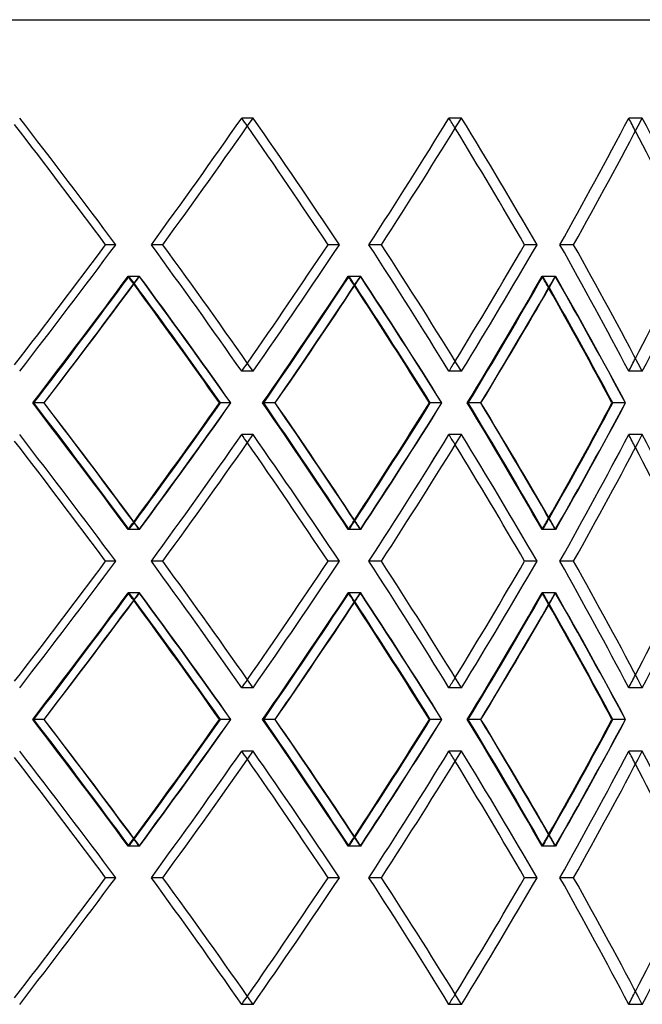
# Model space of a CAD drawing. Header units: millimetres. Extents: x -675 to 675, y -276 to 276.
# Tile 8 of 12: x 288 to 385, y -79 to 75. Entities that reach past the tile are written whole.
import ezdxf

# ---------------------------------------------------------------- set-up
doc = ezdxf.new("R2010")
doc.units = ezdxf.units.MM
doc.layers.add('HIDDEN', color=7, linetype='Continuous')
doc.layers.add('THICK', color=7, linetype='Continuous')

msp = doc.modelspace()

# ---------------------------------------------------------------- linework, layer by layer
at = {"layer": 'HIDDEN'}
for p, q in [((324.34, 60.03), (322.55, 60.03)), ((324.34, 60.03), (322.55, 60.03)), ((357.09, 60.03), (355.11, 60.03)), ((357.09, 60.03), (355.11, 60.03)), ((385.49, 60.03), (383.36, 60.03)), ((385.49, 60.03), (383.36, 60.03)), ((302.75, 40.12), (301.16, 40.12)), ((310.15, 40.12), (308.35, 40.12)), ((310.15, 40.12), (308.35, 40.12)), ((337.91, 40.12), (336.12, 40.12)), ((344.51, 40.12), (342.54, 40.12)), ((344.51, 40.12), (342.54, 40.12)), ((368.97, 40.12), (366.99, 40.12)), ((374.69, 40.12), (372.56, 40.12)), ((374.69, 40.12), (372.56, 40.12)), ((306.5, 35.14), (304.71, 35.14)), ((306.44, 35.14), (304.85, 35.14)), ((341.26, 35.14), (339.29, 35.14)), ((341.2, 35.14), (339.41, 35.14)), ((371.88, 35.14), (369.75, 35.14)), ((371.83, 35.14), (369.85, 35.14)), ((324.34, 20.21), (322.55, 20.21)), ((324.34, 20.21), (322.55, 20.21)), ((357.09, 20.21), (355.11, 20.21)), ((357.09, 20.21), (355.11, 20.21)), ((385.49, 20.21), (383.36, 20.21)), ((385.49, 20.21), (383.36, 20.21)), ((291.49, 15.23), (289.72, 15.23)), ((291.49, 15.23), (289.9, 15.23)), ((320.86, 15.23), (319.06, 15.23)), ((327.79, 15.23), (325.84, 15.23)), ((327.79, 15.23), (326, 15.23)), ((354.01, 15.23), (352.04, 15.23)), ((360.12, 15.23), (358, 15.23)), ((360.12, 15.23), (358.15, 15.23)), ((382.87, 15.23), (380.74, 15.23)), ((324.34, 10.26), (322.55, 10.26)), ((324.34, 10.26), (322.55, 10.26)), ((357.09, 10.26), (355.11, 10.26)), ((357.09, 10.26), (355.11, 10.26)), ((385.49, 10.26), (383.36, 10.26)), ((385.49, 10.26), (383.36, 10.26)), ((306.5, -4.68), (304.71, -4.68)), ((306.44, -4.68), (304.85, -4.68)), ((341.26, -4.68), (339.29, -4.68)), ((341.2, -4.68), (339.41, -4.68)), ((371.88, -4.68), (369.75, -4.68)), ((371.83, -4.68), (369.85, -4.68)), ((302.75, -9.65), (301.16, -9.65)), ((310.15, -9.65), (308.35, -9.65)), ((310.15, -9.65), (308.35, -9.65)), ((337.91, -9.65), (336.12, -9.65)), ((344.51, -9.65), (342.54, -9.65)), ((344.51, -9.65), (342.54, -9.65)), ((368.97, -9.65), (366.99, -9.65)), ((374.69, -9.65), (372.56, -9.65)), ((374.69, -9.65), (372.56, -9.65)), ((306.5, -14.62), (304.71, -14.62)), ((306.44, -14.62), (304.85, -14.62)), ((341.26, -14.62), (339.29, -14.62)), ((341.2, -14.62), (339.41, -14.62)), ((371.88, -14.62), (369.75, -14.62)), ((371.83, -14.62), (369.85, -14.62)), ((324.34, -29.56), (322.55, -29.56)), ((324.34, -29.56), (322.55, -29.56)), ((357.09, -29.56), (355.11, -29.56)), ((357.09, -29.56), (355.11, -29.56)), ((385.49, -29.56), (383.36, -29.56)), ((385.49, -29.56), (383.36, -29.56)), ((291.49, -34.53), (289.72, -34.53)), ((291.49, -34.53), (289.9, -34.53)), ((320.86, -34.53), (319.06, -34.53)), ((327.79, -34.53), (325.84, -34.53)), ((327.79, -34.53), (326, -34.53)), ((354.01, -34.53), (352.04, -34.53)), ((360.12, -34.53), (358, -34.53)), ((360.12, -34.53), (358.15, -34.53)), ((382.87, -34.53), (380.74, -34.53)), ((324.34, -39.51), (322.55, -39.51)), ((324.34, -39.51), (322.55, -39.51)), ((357.09, -39.51), (355.11, -39.51)), ((357.09, -39.51), (355.11, -39.51)), ((385.49, -39.51), (383.36, -39.51)), ((385.49, -39.51), (383.36, -39.51)), ((306.5, -54.44), (304.71, -54.44)), ((306.44, -54.44), (304.85, -54.44)), ((341.26, -54.44), (339.29, -54.44)), ((341.2, -54.44), (339.41, -54.44)), ((371.88, -54.44), (369.75, -54.44)), ((371.83, -54.44), (369.85, -54.44)), ((302.75, -59.42), (301.16, -59.42)), ((310.15, -59.42), (308.35, -59.42)), ((310.15, -59.42), (308.35, -59.42)), ((337.91, -59.42), (336.12, -59.42)), ((344.51, -59.42), (342.54, -59.42)), ((344.51, -59.42), (342.54, -59.42)), ((368.97, -59.42), (366.99, -59.42)), ((374.69, -59.42), (372.56, -59.42)), ((374.69, -59.42), (372.56, -59.42)), ((324.34, -79.33), (322.55, -79.33)), ((324.34, -79.33), (322.55, -79.33)), ((357.09, -79.33), (355.11, -79.33)), ((357.09, -79.33), (355.11, -79.33)), ((385.49, -79.33), (383.36, -79.33)), ((385.49, -79.33), (383.36, -79.33))]:
    msp.add_line(p, q, dxfattribs=at)
for centre, major_axis, ratio, start_param, end_param in [((0, 60.03), (-425.92, 425.92), 0.358777, -1.959281, -1.915269), ((0, 60.03), (-414.55, -414.55), 0.422308, 1.926128, 1.970385), ((0, 60.03), (414.55, 414.55), 0.422308, -1.215464, -1.171208), ((0, 60.03), (414.55, -414.55), 0.422308, 1.168352, 1.171208), ((0, 60.03), (-416.85, 416.85), 0.422308, -2.014397, -1.970385), ((0, 60.03), (-404.28, -404.28), 0.48887, 1.981244, 2.025501), ((0, 60.03), (404.28, 404.28), 0.48887, -1.160349, -1.116092), ((0, 60.03), (404.28, -404.28), 0.48887, 1.112523, 1.116092), ((0, 60.03), (-406.52, 406.52), 0.48887, -2.069512, -2.025501), ((0, 60.03), (-392.77, -392.77), 0.559122, 2.03636, 2.080616), ((0, 60.03), (392.77, 392.77), 0.559122, -1.105233, -1.060976), ((0, 60.03), (392.77, -392.77), 0.559122, 1.056457, 1.060976), ((0, 20.21), (-425.92, -425.92), 0.358777, 1.915269, 1.959281), ((0, 20.21), (-414.55, 414.55), 0.422308, -1.970385, -1.926128), ((0, 20.21), (414.55, -414.55), 0.422308, 1.171208, 1.215464), ((0, 20.21), (-416.85, -416.85), 0.422308, 1.970385, 2.014397), ((0, 20.21), (-404.28, 404.28), 0.48887, -2.025501, -1.981244), ((0, 20.21), (404.28, -404.28), 0.48887, 1.116092, 1.160349), ((0, 20.21), (-406.52, -406.52), 0.48887, 2.025501, 2.069512), ((0, 20.21), (-392.77, 392.77), 0.559122, -2.080616, -2.03636), ((0, 20.21), (392.77, -392.77), 0.559122, 1.060976, 1.105233), ((0, 60.03), (-414.55, -414.55), 0.422308, 1.870681, 1.91506), ((0, 10.26), (423.56, 423.56), 0.358777, -1.215269, -1.170999), ((0, 10.26), (-414.55, 414.55), 0.422308, -1.917673, -1.91506), ((0, 60.03), (423.56, -423.56), 0.358777, 1.168595, 1.170999), ((0, 60.03), (-416.85, -416.85), 0.422308, 1.912671, 1.915366), ((0, 10.26), (-416.85, 416.85), 0.422308, -1.959391, -1.915366), ((0, 60.03), (-404.28, -404.28), 0.48887, 1.925797, 1.970176), ((0, 10.26), (414.55, 414.55), 0.422308, -1.160153, -1.115883), ((0, 10.26), (-404.28, 404.28), 0.48887, -1.973421, -1.970176), ((0, 60.03), (414.55, -414.55), 0.422308, 1.112846, 1.115883), ((0, 60.03), (-406.52, -406.52), 0.48887, 1.967158, 1.970482), ((0, 10.26), (-406.52, 406.52), 0.48887, -2.014507, -1.970482), ((0, 60.03), (-392.77, -392.77), 0.559122, 1.980913, 2.025292), ((0, 10.26), (404.28, 404.28), 0.48887, -1.105038, -1.060768), ((0, 10.26), (-392.77, 392.77), 0.559122, -2.029353, -2.025292), ((0, 60.03), (404.28, -404.28), 0.48887, 1.056914, 1.060768), ((0, 60.03), (-394.96, -394.96), 0.559122, 2.021461, 2.025598), ((0, 10.26), (-394.96, 394.96), 0.559122, -2.069623, -2.025598), ((0, 20.21), (404.28, 404.28), 0.48887, -1.116092, -1.112523), ((0, 20.21), (392.77, 392.77), 0.559122, -1.060976, -1.056457), ((0, 20.21), (414.55, 414.55), 0.422308, -1.171208, -1.168352), ((0, -29.56), (-414.55, 414.55), 0.422308, -1.91506, -1.870681), ((0, 20.21), (423.56, -423.56), 0.358777, 1.170999, 1.215269), ((0, 20.21), (-416.85, -416.85), 0.422308, 1.915366, 1.959391), ((0, -29.56), (-404.28, 404.28), 0.48887, -1.970176, -1.925797), ((0, 20.21), (414.55, -414.55), 0.422308, 1.115883, 1.160153), ((0, 20.21), (-406.52, -406.52), 0.48887, 1.970482, 2.014507), ((0, -29.56), (-392.77, 392.77), 0.559122, -2.025292, -1.980913), ((0, 20.21), (404.28, -404.28), 0.48887, 1.060768, 1.105038), ((0, 20.21), (-394.96, -394.96), 0.559122, 2.025598, 2.069623), ((0, 10.26), (-425.92, 425.92), 0.358777, -1.959281, -1.915269), ((0, 10.26), (-414.55, -414.55), 0.422308, 1.926128, 1.970385), ((0, 10.26), (414.55, 414.55), 0.422308, -1.215464, -1.171208), ((0, 10.26), (414.55, -414.55), 0.422308, 1.168352, 1.171208), ((0, 10.26), (-416.85, 416.85), 0.422308, -2.014397, -1.970385), ((0, 10.26), (-404.28, -404.28), 0.48887, 1.981244, 2.025501), ((0, 10.26), (404.28, 404.28), 0.48887, -1.160349, -1.116092), ((0, 10.26), (404.28, -404.28), 0.48887, 1.112523, 1.116092), ((0, 10.26), (-406.52, 406.52), 0.48887, -2.069512, -2.025501), ((0, 10.26), (-392.77, -392.77), 0.559122, 2.03636, 2.080616), ((0, 10.26), (392.77, 392.77), 0.559122, -1.105233, -1.060976), ((0, 10.26), (392.77, -392.77), 0.559122, 1.056457, 1.060976), ((0, 20.21), (-392.77, -392.77), 0.559122, 2.025292, 2.029353), ((0, -29.56), (404.28, 404.28), 0.48887, -1.060768, -1.056914), ((0, -29.56), (-394.96, 394.96), 0.559122, -2.025598, -2.021461), ((0, 20.21), (-414.55, -414.55), 0.422308, 1.91506, 1.917673), ((0, -29.56), (423.56, 423.56), 0.358777, -1.170999, -1.168595), ((0, -29.56), (-416.85, 416.85), 0.422308, -1.915366, -1.912671), ((0, 20.21), (-404.28, -404.28), 0.48887, 1.970176, 1.973421), ((0, -29.56), (414.55, 414.55), 0.422308, -1.115883, -1.112846), ((0, -29.56), (-406.52, 406.52), 0.48887, -1.970482, -1.967158), ((0, -29.56), (-425.92, -425.92), 0.358777, 1.915269, 1.959281), ((0, -29.56), (-414.55, 414.55), 0.422308, -1.970385, -1.926128), ((0, -29.56), (414.55, -414.55), 0.422308, 1.171208, 1.215464), ((0, -29.56), (-416.85, -416.85), 0.422308, 1.970385, 2.014397), ((0, -29.56), (-404.28, 404.28), 0.48887, -2.025501, -1.981244), ((0, -29.56), (404.28, -404.28), 0.48887, 1.116092, 1.160349), ((0, -29.56), (-406.52, -406.52), 0.48887, 2.025501, 2.069512), ((0, -29.56), (-392.77, 392.77), 0.559122, -2.080616, -2.03636), ((0, -29.56), (392.77, -392.77), 0.559122, 1.060976, 1.105233), ((0, 10.26), (-414.55, -414.55), 0.422308, 1.870681, 1.91506), ((0, -39.51), (423.56, 423.56), 0.358777, -1.215269, -1.170999), ((0, -39.51), (-414.55, 414.55), 0.422308, -1.917673, -1.91506), ((0, 10.26), (423.56, -423.56), 0.358777, 1.168595, 1.170999), ((0, 10.26), (-416.85, -416.85), 0.422308, 1.912671, 1.915366), ((0, -39.51), (-416.85, 416.85), 0.422308, -1.959391, -1.915366), ((0, 10.26), (-404.28, -404.28), 0.48887, 1.925797, 1.970176), ((0, -39.51), (414.55, 414.55), 0.422308, -1.160153, -1.115883), ((0, -39.51), (-404.28, 404.28), 0.48887, -1.973421, -1.970176), ((0, 10.26), (414.55, -414.55), 0.422308, 1.112846, 1.115883), ((0, 10.26), (-406.52, -406.52), 0.48887, 1.967158, 1.970482), ((0, -39.51), (-406.52, 406.52), 0.48887, -2.014507, -1.970482), ((0, 10.26), (-392.77, -392.77), 0.559122, 1.980913, 2.025292), ((0, -39.51), (404.28, 404.28), 0.48887, -1.105038, -1.060768), ((0, -39.51), (-392.77, 392.77), 0.559122, -2.029353, -2.025292), ((0, 10.26), (404.28, -404.28), 0.48887, 1.056914, 1.060768), ((0, 10.26), (-394.96, -394.96), 0.559122, 2.021461, 2.025598), ((0, -39.51), (-394.96, 394.96), 0.559122, -2.069623, -2.025598), ((0, -29.56), (392.77, 392.77), 0.559122, -1.060976, -1.056457), ((0, -29.56), (414.55, 414.55), 0.422308, -1.171208, -1.168352), ((0, -29.56), (404.28, 404.28), 0.48887, -1.116092, -1.112523), ((0, -79.33), (-414.55, 414.55), 0.422308, -1.91506, -1.870681), ((0, -29.56), (423.56, -423.56), 0.358777, 1.170999, 1.215269), ((0, -29.56), (-416.85, -416.85), 0.422308, 1.915366, 1.959391), ((0, -79.33), (-404.28, 404.28), 0.48887, -1.970176, -1.925797), ((0, -29.56), (414.55, -414.55), 0.422308, 1.115883, 1.160153), ((0, -29.56), (-406.52, -406.52), 0.48887, 1.970482, 2.014507), ((0, -79.33), (-392.77, 392.77), 0.559122, -2.025292, -1.980913), ((0, -29.56), (404.28, -404.28), 0.48887, 1.060768, 1.105038), ((0, -29.56), (-394.96, -394.96), 0.559122, 2.025598, 2.069623), ((0, -39.51), (-425.92, 425.92), 0.358777, -1.959281, -1.915269), ((0, -39.51), (-414.55, -414.55), 0.422308, 1.926128, 1.970385), ((0, -39.51), (414.55, 414.55), 0.422308, -1.215464, -1.171208), ((0, -39.51), (414.55, -414.55), 0.422308, 1.168352, 1.171208), ((0, -39.51), (-416.85, 416.85), 0.422308, -2.014397, -1.970385), ((0, -39.51), (-404.28, -404.28), 0.48887, 1.981244, 2.025501), ((0, -39.51), (404.28, 404.28), 0.48887, -1.160349, -1.116092), ((0, -39.51), (404.28, -404.28), 0.48887, 1.112523, 1.116092), ((0, -39.51), (-406.52, 406.52), 0.48887, -2.069512, -2.025501), ((0, -39.51), (-392.77, -392.77), 0.559122, 2.03636, 2.080616), ((0, -39.51), (392.77, 392.77), 0.559122, -1.105233, -1.060976), ((0, -39.51), (392.77, -392.77), 0.559122, 1.056457, 1.060976), ((0, -29.56), (-392.77, -392.77), 0.559122, 2.025292, 2.029353), ((0, -79.33), (-394.96, 394.96), 0.559122, -2.025598, -2.021461), ((0, -29.56), (-414.55, -414.55), 0.422308, 1.91506, 1.917673), ((0, -79.33), (423.56, 423.56), 0.358777, -1.170999, -1.168595), ((0, -79.33), (-416.85, 416.85), 0.422308, -1.915366, -1.912671), ((0, -29.56), (-404.28, -404.28), 0.48887, 1.970176, 1.973421), ((0, -79.33), (414.55, 414.55), 0.422308, -1.115883, -1.112846), ((0, -79.33), (-406.52, 406.52), 0.48887, -1.970482, -1.967158), ((0, -79.33), (404.28, 404.28), 0.48887, -1.060768, -1.056914), ((0, -79.33), (-425.92, -425.92), 0.358777, 1.915269, 1.959281), ((0, -79.33), (-414.55, 414.55), 0.422308, -1.970385, -1.926128), ((0, -79.33), (414.55, -414.55), 0.422308, 1.171208, 1.215464), ((0, -79.33), (-416.85, -416.85), 0.422308, 1.970385, 2.014397), ((0, -79.33), (-404.28, 404.28), 0.48887, -2.025501, -1.981244), ((0, -79.33), (404.28, -404.28), 0.48887, 1.116092, 1.160349), ((0, -79.33), (-406.52, -406.52), 0.48887, 2.025501, 2.069512), ((0, -79.33), (-392.77, 392.77), 0.559122, -2.080616, -2.03636), ((0, -79.33), (392.77, -392.77), 0.559122, 1.060976, 1.105233), ((0, -79.33), (392.77, 392.77), 0.559122, -1.060976, -1.056457), ((0, -79.33), (414.55, 414.55), 0.422308, -1.171208, -1.168352), ((0, -79.33), (404.28, 404.28), 0.48887, -1.116092, -1.112523)]:
    msp.add_ellipse(centre, major_axis=major_axis, ratio=ratio, start_param=start_param, end_param=end_param, dxfattribs=at)
at = {"layer": 'THICK'}
for p, q in [((0, 75.5), (675, 75.5)), ((302.75, 40.12), (301.16, 40.12)), ((337.91, 40.12), (336.12, 40.12)), ((368.97, 40.12), (366.99, 40.12)), ((291.52, 15.23), (291.49, 15.23)), ((320.83, 15.23), (319.23, 15.23)), ((327.82, 15.23), (327.79, 15.23)), ((353.98, 15.23), (352.18, 15.23)), ((360.14, 15.23), (360.12, 15.23)), ((382.84, 15.23), (380.86, 15.23)), ((302.75, -9.65), (301.16, -9.65)), ((337.91, -9.65), (336.12, -9.65)), ((368.97, -9.65), (366.99, -9.65)), ((291.52, -34.53), (291.49, -34.53)), ((320.83, -34.53), (319.23, -34.53)), ((327.82, -34.53), (327.79, -34.53)), ((353.98, -34.53), (352.18, -34.53)), ((360.14, -34.53), (360.12, -34.53)), ((382.84, -34.53), (380.86, -34.53)), ((302.75, -59.42), (301.16, -59.42)), ((337.91, -59.42), (336.12, -59.42)), ((368.97, -59.42), (366.99, -59.42))]:
    msp.add_line(p, q, dxfattribs=at)
for centre, major_axis, ratio, start_param, end_param in [((0, 60.03), (423.56, -423.56), 0.358777, 1.182067, 1.224036), ((0, 60.03), (425.92, -425.92), 0.358777, 1.182312, 1.226323), ((0, 60.03), (416.85, 416.85), 0.422308, -1.21522, -1.171208), ((0, 60.03), (416.85, -416.85), 0.422308, 1.127196, 1.171208), ((0, 60.03), (406.52, 406.52), 0.48887, -1.160104, -1.116092), ((0, 60.03), (406.52, -406.52), 0.48887, 1.07208, 1.116092), ((0, 60.03), (394.96, 394.96), 0.559122, -1.104988, -1.060976), ((0, 60.03), (394.96, -394.96), 0.559122, 1.016965, 1.060976), ((0, 60.03), (414.55, -414.55), 0.422308, 1.126951, 1.168352), ((0, 60.03), (404.28, -404.28), 0.48887, 1.071836, 1.112523), ((0, 60.03), (392.77, -392.77), 0.559122, 1.01672, 1.056457), ((0, 20.21), (423.56, 423.56), 0.358777, -1.224036, -1.182067), ((0, 20.21), (425.92, 425.92), 0.358777, -1.226323, -1.182312), ((0, 20.21), (416.85, -416.85), 0.422308, 1.171208, 1.21522), ((0, 20.21), (414.55, 414.55), 0.422308, -1.168352, -1.126951), ((0, 20.21), (416.85, 416.85), 0.422308, -1.171208, -1.127196), ((0, 20.21), (406.52, -406.52), 0.48887, 1.116092, 1.160104), ((0, 20.21), (404.28, 404.28), 0.48887, -1.112523, -1.071836), ((0, 20.21), (406.52, 406.52), 0.48887, -1.116092, -1.07208), ((0, 20.21), (394.96, -394.96), 0.559122, 1.060976, 1.104988), ((0, 20.21), (392.77, 392.77), 0.559122, -1.056457, -1.01672), ((0, 20.21), (394.96, 394.96), 0.559122, -1.060976, -1.016965), ((0, 10.26), (425.92, 425.92), 0.358777, -1.21533, -1.171305), ((0, 60.03), (423.56, -423.56), 0.358777, 1.12662, 1.168595), ((0, 60.03), (425.92, -425.92), 0.358777, 1.127173, 1.171305), ((0, 10.26), (416.85, 416.85), 0.422308, -1.160214, -1.116189), ((0, 60.03), (416.85, -416.85), 0.422308, 1.072057, 1.116189), ((0, 10.26), (406.52, 406.52), 0.48887, -1.105099, -1.061074), ((0, 60.03), (406.52, -406.52), 0.48887, 1.016941, 1.061074), ((0, 60.03), (-416.85, -416.85), 0.422308, 1.871234, 1.912671), ((0, 10.26), (-414.55, 414.55), 0.422308, -1.95933, -1.917673), ((0, 60.03), (-406.52, -406.52), 0.48887, 1.92635, 1.967158), ((0, 10.26), (-404.28, 404.28), 0.48887, -2.014446, -1.973421), ((0, 60.03), (414.55, -414.55), 0.422308, 1.071504, 1.112846), ((0, 60.03), (-394.96, -394.96), 0.559122, 1.981465, 2.021461), ((0, 10.26), (-392.77, 392.77), 0.559122, -2.069562, -2.029353), ((0, 60.03), (404.28, -404.28), 0.48887, 1.016389, 1.056914), ((0, 20.21), (425.92, -425.92), 0.358777, 1.171305, 1.21533), ((0, -29.56), (-416.85, 416.85), 0.422308, -1.912671, -1.871234), ((0, 20.21), (-414.55, -414.55), 0.422308, 1.917673, 1.95933), ((0, -29.56), (423.56, 423.56), 0.358777, -1.168595, -1.12662), ((0, -29.56), (425.92, 425.92), 0.358777, -1.171305, -1.127173), ((0, 20.21), (416.85, -416.85), 0.422308, 1.116189, 1.160214), ((0, -29.56), (-406.52, 406.52), 0.48887, -1.967158, -1.92635), ((0, 20.21), (-404.28, -404.28), 0.48887, 1.973421, 2.014446), ((0, -29.56), (414.55, 414.55), 0.422308, -1.112846, -1.071504), ((0, -29.56), (416.85, 416.85), 0.422308, -1.116189, -1.072057), ((0, 20.21), (406.52, -406.52), 0.48887, 1.061074, 1.105099), ((0, -29.56), (-394.96, 394.96), 0.559122, -2.021461, -1.981465), ((0, 20.21), (-392.77, -392.77), 0.559122, 2.029353, 2.069562), ((0, -29.56), (404.28, 404.28), 0.48887, -1.056914, -1.016389), ((0, -29.56), (406.52, 406.52), 0.48887, -1.061074, -1.016941), ((0, 10.26), (425.92, -425.92), 0.358777, 1.182312, 1.226323), ((0, 10.26), (416.85, 416.85), 0.422308, -1.21522, -1.171208), ((0, 10.26), (416.85, -416.85), 0.422308, 1.127196, 1.171208), ((0, 10.26), (406.52, 406.52), 0.48887, -1.160104, -1.116092), ((0, 10.26), (406.52, -406.52), 0.48887, 1.07208, 1.116092), ((0, 10.26), (394.96, 394.96), 0.559122, -1.104988, -1.060976), ((0, 10.26), (394.96, -394.96), 0.559122, 1.016965, 1.060976), ((0, 10.26), (423.56, -423.56), 0.358777, 1.182067, 1.224036), ((0, 10.26), (414.55, -414.55), 0.422308, 1.126951, 1.168352), ((0, 10.26), (404.28, -404.28), 0.48887, 1.071836, 1.112523), ((0, 10.26), (392.77, -392.77), 0.559122, 1.01672, 1.056457), ((0, -29.56), (423.56, 423.56), 0.358777, -1.224036, -1.182067), ((0, -29.56), (425.92, 425.92), 0.358777, -1.226323, -1.182312), ((0, -29.56), (416.85, -416.85), 0.422308, 1.171208, 1.21522), ((0, -29.56), (414.55, 414.55), 0.422308, -1.168352, -1.126951), ((0, -29.56), (416.85, 416.85), 0.422308, -1.171208, -1.127196), ((0, -29.56), (406.52, -406.52), 0.48887, 1.116092, 1.160104), ((0, -29.56), (404.28, 404.28), 0.48887, -1.112523, -1.071836), ((0, -29.56), (406.52, 406.52), 0.48887, -1.116092, -1.07208), ((0, -29.56), (394.96, -394.96), 0.559122, 1.060976, 1.104988), ((0, -29.56), (392.77, 392.77), 0.559122, -1.056457, -1.01672), ((0, -29.56), (394.96, 394.96), 0.559122, -1.060976, -1.016965), ((0, -39.51), (425.92, 425.92), 0.358777, -1.21533, -1.171305), ((0, 10.26), (425.92, -425.92), 0.358777, 1.127173, 1.171305), ((0, -39.51), (416.85, 416.85), 0.422308, -1.160214, -1.116189), ((0, 10.26), (416.85, -416.85), 0.422308, 1.072057, 1.116189), ((0, -39.51), (406.52, 406.52), 0.48887, -1.105099, -1.061074), ((0, 10.26), (406.52, -406.52), 0.48887, 1.016941, 1.061074), ((0, 10.26), (-416.85, -416.85), 0.422308, 1.871234, 1.912671), ((0, -39.51), (-414.55, 414.55), 0.422308, -1.95933, -1.917673), ((0, 10.26), (423.56, -423.56), 0.358777, 1.12662, 1.168595), ((0, 10.26), (-406.52, -406.52), 0.48887, 1.92635, 1.967158), ((0, -39.51), (-404.28, 404.28), 0.48887, -2.014446, -1.973421), ((0, 10.26), (414.55, -414.55), 0.422308, 1.071504, 1.112846), ((0, 10.26), (-394.96, -394.96), 0.559122, 1.981465, 2.021461), ((0, -39.51), (-392.77, 392.77), 0.559122, -2.069562, -2.029353), ((0, 10.26), (404.28, -404.28), 0.48887, 1.016389, 1.056914), ((0, -29.56), (425.92, -425.92), 0.358777, 1.171305, 1.21533), ((0, -79.33), (-416.85, 416.85), 0.422308, -1.912671, -1.871234), ((0, -29.56), (-414.55, -414.55), 0.422308, 1.917673, 1.95933), ((0, -79.33), (423.56, 423.56), 0.358777, -1.168595, -1.12662), ((0, -79.33), (425.92, 425.92), 0.358777, -1.171305, -1.127173), ((0, -29.56), (416.85, -416.85), 0.422308, 1.116189, 1.160214), ((0, -79.33), (-406.52, 406.52), 0.48887, -1.967158, -1.92635), ((0, -29.56), (-404.28, -404.28), 0.48887, 1.973421, 2.014446), ((0, -79.33), (414.55, 414.55), 0.422308, -1.112846, -1.071504), ((0, -79.33), (416.85, 416.85), 0.422308, -1.116189, -1.072057), ((0, -29.56), (406.52, -406.52), 0.48887, 1.061074, 1.105099), ((0, -79.33), (-394.96, 394.96), 0.559122, -2.021461, -1.981465), ((0, -29.56), (-392.77, -392.77), 0.559122, 2.029353, 2.069562), ((0, -79.33), (404.28, 404.28), 0.48887, -1.056914, -1.016389), ((0, -79.33), (406.52, 406.52), 0.48887, -1.061074, -1.016941), ((0, -39.51), (425.92, -425.92), 0.358777, 1.182312, 1.226323), ((0, -39.51), (416.85, 416.85), 0.422308, -1.21522, -1.171208), ((0, -39.51), (416.85, -416.85), 0.422308, 1.127196, 1.171208), ((0, -39.51), (406.52, 406.52), 0.48887, -1.160104, -1.116092), ((0, -39.51), (406.52, -406.52), 0.48887, 1.07208, 1.116092), ((0, -39.51), (394.96, 394.96), 0.559122, -1.104988, -1.060976), ((0, -39.51), (394.96, -394.96), 0.559122, 1.016965, 1.060976), ((0, -39.51), (423.56, -423.56), 0.358777, 1.182067, 1.224036), ((0, -39.51), (414.55, -414.55), 0.422308, 1.126951, 1.168352), ((0, -39.51), (404.28, -404.28), 0.48887, 1.071836, 1.112523), ((0, -39.51), (392.77, -392.77), 0.559122, 1.01672, 1.056457), ((0, -79.33), (423.56, 423.56), 0.358777, -1.224036, -1.182067), ((0, -79.33), (425.92, 425.92), 0.358777, -1.226323, -1.182312), ((0, -79.33), (416.85, -416.85), 0.422308, 1.171208, 1.21522), ((0, -79.33), (414.55, 414.55), 0.422308, -1.168352, -1.126951), ((0, -79.33), (416.85, 416.85), 0.422308, -1.171208, -1.127196), ((0, -79.33), (406.52, -406.52), 0.48887, 1.116092, 1.160104), ((0, -79.33), (404.28, 404.28), 0.48887, -1.112523, -1.071836), ((0, -79.33), (406.52, 406.52), 0.48887, -1.116092, -1.07208), ((0, -79.33), (394.96, -394.96), 0.559122, 1.060976, 1.104988), ((0, -79.33), (392.77, 392.77), 0.559122, -1.056457, -1.01672), ((0, -79.33), (394.96, 394.96), 0.559122, -1.060976, -1.016965)]:
    msp.add_ellipse(centre, major_axis=major_axis, ratio=ratio, start_param=start_param, end_param=end_param, dxfattribs=at)

doc.saveas('drawing.dxf')
